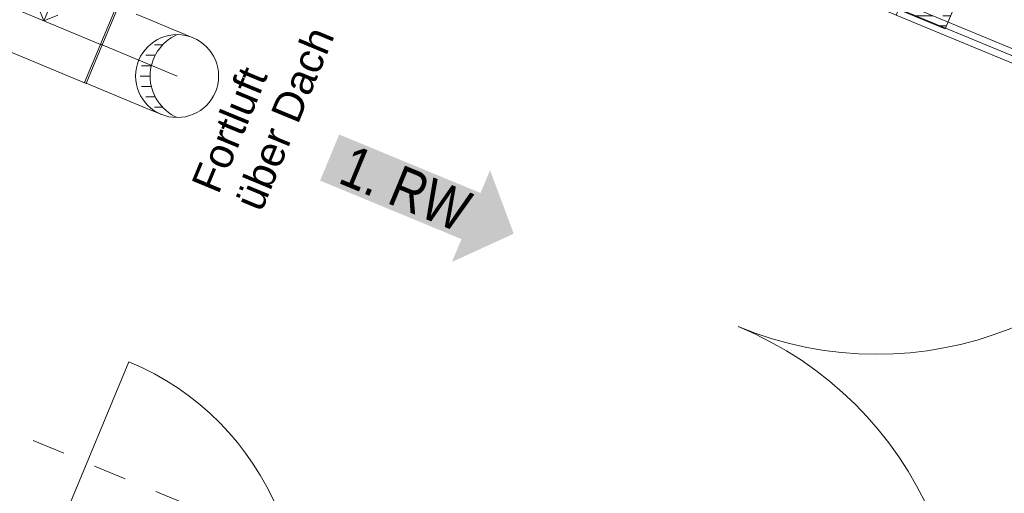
# Model space of a CAD drawing. Header units: metres. Extents: x -80 to 1923, y -189 to 69.
# Tile 81 of 256: x 935.38 to 938.35, y 1.92 to 3.35. Entities that reach past the tile are written whole.
import ezdxf

# ---------------------------------------------------------------- set-up
doc = ezdxf.new("R2010")
doc.units = ezdxf.units.M
doc.header["$MEASUREMENT"] = 0
doc.linetypes.add('Strichlinie_ eng', pattern=[0.115, 0.075, -0.04])
doc.linetypes.add('STRICHPUNKT2', pattern=[12.7, 6.35, -3.175, 0, -3.175])
for name, color, linetype in [('70 Lüftung', 7, 'Continuous'), ('97 Brandschutz', 7, 'Continuous'), ('Neubau_10 Wand außen', 7, 'Continuous'), ('Neubau_30 Dach', 7, 'Continuous')]:
    doc.layers.add(name, color=color, linetype=linetype)
doc.styles.add('ERSTELLTER_STIL_2', font='ARIALN.TTF')
doc.styles.add('ERSTELLTER_STIL_3', font='arial.ttf')

# ---------------------------------------------------------------- blocks, each defined once
blk = doc.blocks.new('Glastür 2-Fl 27')
at = {"layer": 'Neubau_10 Wand außen', "color": 7, "linetype": 'Continuous', "lineweight": 13}
for p, q in [((-1.09, 1.09), (-1.09, 1.01)), ((-1.05, 1.09), (-1.09, 1.09)), ((-1.05, 1.01), (-1.05, 1.09)), ((1.05, 1.01), (1.05, 1.09)), ((1.05, 1.09), (1.09, 1.09)), ((1.09, 1.09), (1.09, 1.01)), ((-1.09, 1.01), (-1.05, 1.01)), ((-1.07, 1.01), (-1.07, 0.08)), ((1.09, 1.01), (1.05, 1.01)), ((1.07, 1.01), (1.07, 0.08)), ((-1.13, 0.232), (-1.068, 0.232)), ((-1.068, 0), (-1.068, 0.232)), ((1.13, 0.232), (1.068, 0.232)), ((1.068, 0), (1.068, 0.232)), ((-1.05, 0.08), (-1.09, 0.08)), ((-1.09, 0.08), (-1.09, 0)), ((-1.05, 0), (-1.05, 0.08)), ((1.05, 0), (1.05, 0.08)), ((1.05, 0.08), (1.09, 0.08)), ((1.09, 0.08), (1.09, 0)), ((-1.13, -0.08), (-1.13, 0)), ((-1.13, 0), (-1.09, 0)), ((-1.13, -0.08), (-1.13, 0)), ((-1.13, -0.08), (-1.13, 0)), ((-1.09, 0), (-1.09, -0.04)), ((-1.09, 0), (-1.05, 0)), ((1.09, 0), (1.05, 0)), ((1.09, -0.04), (1.09, 0)), ((1.09, 0), (1.13, 0)), ((1.13, 0), (1.13, -0.08)), ((1.13, -0.08), (1.13, 0)), ((1.13, -0.08), (1.13, 0)), ((-1.08, -0.04), (-1.09, -0.04)), ((-1.08, -0.0654), (-1.08, -0.04)), ((1.09, -0.04), (1.08, -0.04)), ((1.08, -0.04), (1.08, -0.0654)), ((-1.09, -0.08), (-1.13, -0.08)), ((-1.115, -0.08), (-1.115, -0.245)), ((-1.09, -0.0654), (-1.09, -0.08)), ((-1.09, -0.0654), (-1.08, -0.0654)), ((1.08, -0.0654), (1.09, -0.0654)), ((1.09, -0.08), (1.09, -0.0654)), ((1.13, -0.08), (1.09, -0.08)), ((1.115, -0.08), (1.115, -0.245)), ((-1.13, -0.245), (-1.115, -0.245)), ((1.13, -0.245), (1.115, -0.245))]:
    blk.add_line(p, q, dxfattribs=at)
at = {"layer": 'Neubau_10 Wand außen', "color": 7, "linetype": 'Continuous', "lineweight": 13, "flags": 128}
for points in [[(-1.09, 1.01), (-1.09, 0.08), (-1.07, 0.08), (-1.07, 1.01)], [(-1.07, 1.01), (-1.07, 0.08), (-1.05, 0.08), (-1.05, 1.01)], [(1.07, 1.01), (1.07, 0.08), (1.05, 0.08), (1.05, 1.01)], [(1.09, 1.01), (1.09, 0.08), (1.07, 0.08), (1.07, 1.01)]]:
    blk.add_lwpolyline(points, close=True, dxfattribs=at)
at = {"layer": 'Neubau_10 Wand außen', "color": 7, "linetype": 'Continuous', "lineweight": 9}
for centre, start, end in [((-1.09, 0), 0, 87.8969), ((1.09, 0), 92.1031, 180)]:
    blk.add_arc(centre, 1.09, start, end, dxfattribs=at)
blk = doc.blocks.new('Tür Ol 1-Fl 1S 27_2')
at = {"layer": 'Neubau_10 Wand außen', "color": 7, "linetype": 'Continuous', "lineweight": 13}
for p, q in [((0.67, 0), (0.67, 0.83)), ((-0.755, 0.015), (-0.755, 0)), ((-0.67, 0), (-0.755, 0)), ((-0.755, 0), (-0.755, -0.05)), ((-0.755, 0), (-0.755, -0.05)), ((-0.755, 0), (-0.755, -0.05)), ((-0.245, 0), (-0.67, 0)), ((-0.67, -0.02), (-0.67, 0)), ((-0.16, 0), (-0.245, 0)), ((-0.245, 0), (-0.245, -0.02)), ((-0.16, -0.02), (-0.16, 0)), ((0.67, -0.02), (0.67, 0)), ((0.67, 0), (0.755, 0)), ((0.755, 0.015), (0.755, 0)), ((0.755, 0), (0.755, -0.05)), ((0.755, 0), (0.755, -0.05)), ((0.755, 0), (0.755, -0.05)), ((-0.655, -0.02), (-0.67, -0.02)), ((-0.655, -0.05), (-0.655, -0.02)), ((-0.26, -0.02), (-0.655, -0.02)), ((-0.245, -0.02), (-0.26, -0.02)), ((-0.26, -0.02), (-0.26, -0.05)), ((-0.145, -0.02), (-0.16, -0.02)), ((-0.145, -0.05), (-0.145, -0.02)), ((0.655, -0.05), (0.655, -0.02)), ((0.655, -0.02), (0.67, -0.02)), ((-0.755, -0.05), (-0.655, -0.05)), ((-0.74, -0.05), (-0.74, -0.255)), ((-0.655, -0.05), (-0.26, -0.05)), ((-0.26, -0.05), (-0.145, -0.05)), ((0.755, -0.05), (0.655, -0.05)), ((0.74, -0.05), (0.74, -0.255)), ((-0.755, -0.255), (-0.74, -0.255)), ((0.755, -0.255), (0.74, -0.255))]:
    blk.add_line(p, q, dxfattribs=at)
at = {"layer": 'Neubau_10 Wand außen', "color": 7, "linetype": 'Continuous', "lineweight": 9}
blk.add_arc((0.67, 0), 0.83, 90, 180, dxfattribs=at)
blk = doc.blocks.new('Pfeil gerade 27_2')
at = {"layer": '97 Brandschutz', "linetype": 'Continuous', "lineweight": 18, "true_color": 0x60cd00}
blk.add_hatch(color=72, dxfattribs=at).paths.add_polyline_path([(0.3, 0), (0.1607, 0.1497), (0.1607, 0.0752), (-0.3, 0.0752), (-0.3, -0.0752), (0.1607, -0.0752), (0.1607, -0.1497)])

msp = doc.modelspace()

# ---------------------------------------------------------------- hatches: boundary and pattern name
at = {"layer": 'Neubau_10 Wand außen', "linetype": 'Continuous', "lineweight": 9}
h = msp.add_hatch(dxfattribs=at)
h.set_pattern_fill('Holzwerkstoff_Sperrholz__D2', color=8, style=0, pattern_type=2)
h.set_pattern_definition([(0, (929.770002, 0), (0, 0.03), [])])
h.paths.add_polyline_path([(938.1915, 3.3781), (938.1712, 3.3865), (938.1559, 3.3495), (937.9619, 3.4299), (937.9535, 3.4096), (938.1678, 3.3208)])

# ---------------------------------------------------------------- linework, layer by layer
at = {"layer": '70 Lüftung', "color": 36, "linetype": 'STRICHPUNKT2', "lineweight": 18, "true_color": 0x7e4100}
for p, q in [((935.4537, 3.3445), (935.5264, 3.52)), ((935.2782, 3.4172), (935.6293, 3.2718)), ((935.624, 3.274), (935.855, 3.1783))]:
    msp.add_line(p, q, dxfattribs=at)
at = {"layer": '70 Lüftung', "color": 36, "linetype": 'Continuous', "lineweight": 18, "true_color": 0x7e4100}
for p, q in [((935.4537, 3.3445), (935.4362, 3.3868)), ((935.5762, 3.1585), (935.6719, 3.3894)), ((935.6771, 3.3873), (935.6491, 3.3196)), ((935.496, 3.362), (935.4537, 3.3445)), ((935.7316, 3.3647), (935.7873, 3.3416)), ((935.7873, 3.3416), (935.8352, 3.3218)), ((935.8352, 3.3218), (935.8719, 3.3066)), ((935.2304, 3.3017), (935.5814, 3.1563)), ((935.6491, 3.3196), (935.6094, 3.224)), ((935.8719, 3.3066), (935.895, 3.297)), ((935.895, 3.297), (935.9028, 3.2938)), ((935.7864, 3.272), (935.8109, 3.272)), ((935.7608, 3.2408), (935.7889, 3.2408)), ((935.6094, 3.224), (935.5814, 3.1563)), ((935.748, 3.2095), (935.7774, 3.2095)), ((935.7441, 3.1783), (935.7737, 3.1783)), ((935.5762, 3.1585), (935.636, 3.1337)), ((935.748, 3.147), (935.7774, 3.147)), ((935.636, 3.1337), (935.6917, 3.1106)), ((935.7608, 3.1158), (935.7889, 3.1158)), ((935.6917, 3.1106), (935.7395, 3.0908)), ((935.7395, 3.0908), (935.7762, 3.0756)), ((935.7864, 3.0845), (935.8109, 3.0845)), ((935.7762, 3.0756), (935.7993, 3.0661)), ((935.7993, 3.0661), (935.8072, 3.0628))]:
    msp.add_line(p, q, dxfattribs=at)
msp.add_circle((935.855, 3.1783), 0.125, dxfattribs=at)
msp.add_arc((935.9105, 3.1783), 0.1368, 113.9523, 246.0477, dxfattribs=at)
at = {"layer": 'Neubau_10 Wand außen', "color": 7, "linetype": 'Continuous', "lineweight": 13}
for p in [(937.9535, 3.4096), (938.1915, 3.3781)]:
    msp.add_line(p, (938.1678, 3.3208), dxfattribs=at)
at = {"layer": 'Neubau_30 Dach', "color": 7, "linetype": 'Strichlinie_ eng', "lineweight": 9}
msp.add_line((943.0898, -1.0971), (926.8785, 5.6179), dxfattribs=at)

# ---------------------------------------------------------------- block references
at = {"layer": '97 Brandschutz', "color": 7, "linetype": 'Continuous', "lineweight": 13, "xscale": -1, "rotation": 157.5000000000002}
msp.add_blockref('Pfeil gerade 27_2', (936.5914, 2.8178), dxfattribs=at)
at = {"layer": 'Neubau_10 Wand außen', "color": 7, "linetype": 'Continuous', "lineweight": 13, "xscale": -1}
for name, p, rotation in [('Glastür 2-Fl 27', (937.5448, 2.4229), 247.5000000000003), ('Tür Ol 1-Fl 1S 27_2', (936.011, 1.2939), 337.5000000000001)]:
    msp.add_blockref(name, p, dxfattribs=dict(at, rotation=rotation))

# ---------------------------------------------------------------- texts
at = {"layer": '70 Lüftung', "color": 7, "linetype": 'Continuous', "lineweight": 9, "insert": (935.8957, 2.8532), "char_height": 0.09, "attachment_point": 1, "rotation": 67.5, "line_spacing_factor": 0.933377, "style": 'ERSTELLTER_STIL_3'}
msp.add_mtext('\\A1;{\\pql;\\fArial|b0|i0|c0|p0;\\W1.000000;Fortluft\\P\\pql;\\fArial|b0|i0|c0|p0;\\W1.000000;über Dach}', dxfattribs=at)
at = {"layer": '97 Brandschutz', "color": 7, "linetype": 'Continuous', "lineweight": 9, "insert": (936.3832, 2.9736), "char_height": 0.125, "attachment_point": 1, "rotation": 337.5, "style": 'ERSTELLTER_STIL_2'}
msp.add_mtext('\\A1;{\\pql;\\fArial Narrow|b0|i0|c0|p0;\\W1.000000;1. RW}', dxfattribs=at)

doc.saveas('drawing.dxf')
